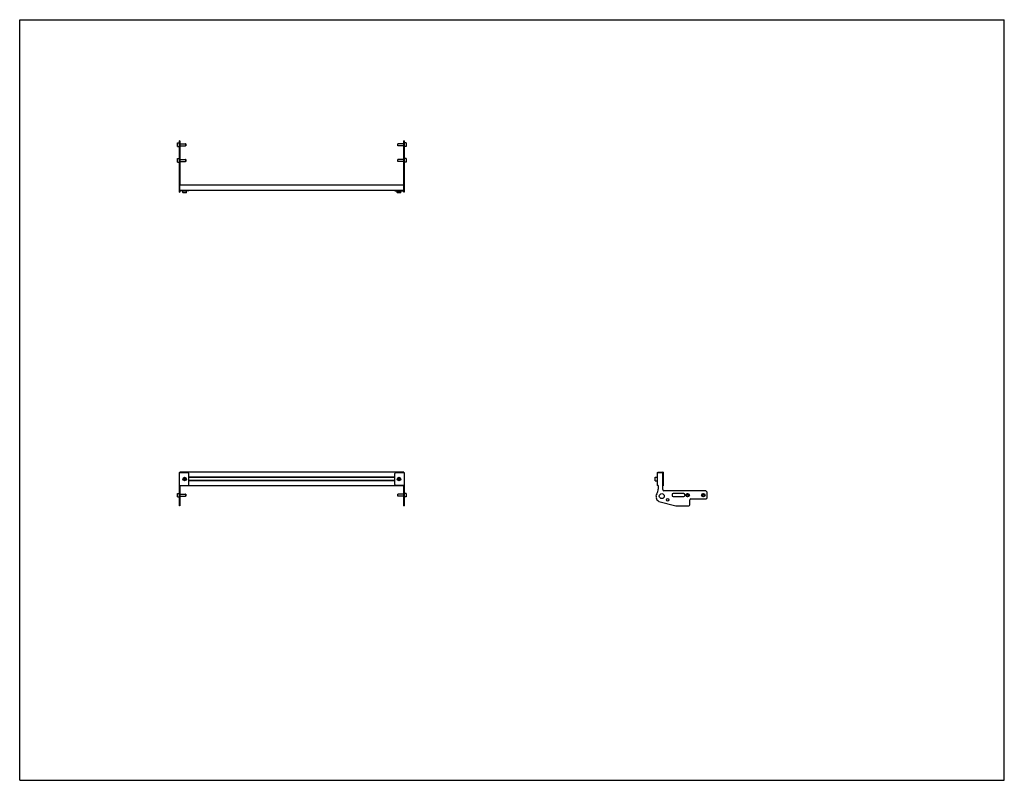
# Model space of a CAD drawing. Header units: inches. Extents: x 0 to 110, y 0 to 85.
import ezdxf

# ---------------------------------------------------------------- set-up
doc = ezdxf.new("R2010")
doc.units = ezdxf.units.IN
doc.header["$LTSCALE"] = 6.05
doc.header["$MEASUREMENT"] = 0
doc.layers.get('0').update_dxf_attribs({"linetype": 'CONTINUOUS'})
for name, color, linetype in [('207132_LH_BL4', 7, 'CONTINUOUS'), ('207132_RH_BL1', 7, 'CONTINUOUS'), ('207217_WW_207217_24_BL2', 7, 'CONTINUOUS'), ('9206XXM_920612M_BL3', 7, 'CONTINUOUS'), ('9206XXM_920612M_BL6', 7, 'CONTINUOUS'), ('9206XXM_920618M_BL0', 7, 'CONTINUOUS'), ('9206XXM_920618M_BL5', 7, 'CONTINUOUS'), ('9206XXM_920618M_BL7', 7, 'CONTINUOUS'), ('9206XXM_920618M_BL8', 7, 'CONTINUOUS')]:
    doc.layers.add(name, color=color, linetype=linetype)

# ---------------------------------------------------------------- blocks, each defined once
blk = doc.blocks.new('9206XXM_920618M_BL0', base_point=(18.09, 50.57))
at = {"layer": '9206XXM_920618M_BL0', "color": 7, "linetype": 'CONTINUOUS'}
for p, q in [((17.62, 69.45), (17.64, 69.47)), ((17.62, 69.09), (17.62, 69.45)), ((17.64, 69.07), (17.64, 69.47)), ((17.64, 69.47), (17.85, 69.47)), ((17.9, 69.39), (18.54, 69.39)), ((18.54, 69.39), (18.54, 69.15)), ((18.56, 69.37), (18.54, 69.39)), ((18.56, 69.37), (18.56, 69.17)), ((17.62, 69.09), (17.64, 69.07)), ((17.64, 69.07), (17.85, 69.07)), ((17.9, 69.15), (18.54, 69.15)), ((18.56, 69.17), (18.54, 69.15)), ((17.62, 32.05), (17.64, 32.07)), ((17.62, 31.7), (17.62, 32.05)), ((17.64, 31.68), (17.64, 32.07)), ((17.64, 32.07), (17.85, 32.07)), ((17.9, 31.99), (18.54, 31.99)), ((18.54, 31.99), (18.54, 31.76)), ((18.56, 31.97), (18.54, 31.99)), ((18.56, 31.97), (18.56, 31.77)), ((17.62, 31.7), (17.64, 31.68)), ((17.64, 31.68), (17.85, 31.68)), ((17.9, 31.76), (18.54, 31.76)), ((18.56, 31.77), (18.54, 31.76))]:
    blk.add_line(p, q, dxfattribs=at)
blk = doc.blocks.new('207132_RH_BL1', base_point=(18.38, 51.06))
at = {"layer": '207132_RH_BL1', "color": 7, "linetype": 'CONTINUOUS'}
for p, q in [((17.85, 65.73), (17.85, 71.47)), ((17.9, 71.47), (17.85, 71.47)), ((17.9, 71.47), (17.9, 66.51)), ((17.9, 66.51), (17.85, 66.51)), ((17.85, 65.74), (17.9, 65.74)), ((17.85, 65.73), (17.9, 65.73)), ((17.9, 65.9), (17.9, 65.73)), ((18.9, 65.88), (17.95, 65.88)), ((18.9, 65.88), (18.9, 65.93)), ((17.85, 30.66), (17.85, 34.41)), ((17.85, 34.41), (18.78, 34.41)), ((18.9, 33.06), (18.9, 34.28)), ((17.85, 32.93), (18.78, 32.93)), ((17.9, 32.89), (17.9, 30.66)), ((17.85, 31.75), (17.9, 31.75)), ((17.9, 30.66), (17.85, 30.66))]:
    blk.add_line(p, q, dxfattribs=at)
for centre, radius, start, end in [((17.95, 65.98), 0.096, 180, 270), ((18.78, 34.28), 0.125, 0, 90), ((18.78, 33.06), 0.125, 270, 360)]:
    blk.add_arc(centre, radius, start, end, dxfattribs=at)
blk = doc.blocks.new('207217_WW_207217_24_BL2', base_point=(44.89, 49.7))
at = {"layer": '207217_WW_207217_24_BL2', "color": 7, "linetype": 'CONTINUOUS'}
for p, q in [((17.9, 65.93), (17.9, 66.52)), ((42.9, 66.52), (17.9, 66.52)), ((42.9, 65.93), (42.9, 66.52)), ((42.9, 65.93), (17.9, 65.93)), ((17.9, 34.41), (17.9, 34.45)), ((42.9, 34.45), (17.9, 34.45)), ((42.9, 34.41), (42.9, 34.45)), ((71.28, 34.41), (71.28, 34.42)), ((71.31, 34.45), (71.84, 34.45)), ((71.87, 34.42), (71.87, 32.92)), ((41.9, 33.89), (18.9, 33.89)), ((41.9, 33.83), (18.9, 33.83)), ((41.9, 33.51), (18.9, 33.51)), ((41.9, 33.45), (18.9, 33.45)), ((17.9, 32.89), (17.9, 32.93)), ((42.9, 32.89), (17.9, 32.89)), ((42.9, 32.89), (42.9, 32.93)), ((71.28, 32.92), (71.28, 32.93)), ((71.33, 32.89), (71.31, 32.89))]:
    blk.add_line(p, q, dxfattribs=at)
for centre, start, end in [((71.31, 34.42), 90, 180), ((71.84, 34.42), 0, 90), ((71.31, 32.92), 180, 270), ((71.84, 32.92), 305.8151, 360)]:
    blk.add_arc(centre, 0.03, start, end, dxfattribs=at)
blk = doc.blocks.new('9206XXM_920612M_BL3', base_point=(18.43, 49.68))
at = {"layer": '9206XXM_920612M_BL3', "color": 7, "linetype": 'CONTINUOUS'}
for p, q in [((18.23, 65.67), (18.23, 65.88)), ((18.25, 65.65), (18.23, 65.67)), ((18.63, 65.67), (18.23, 65.67)), ((18.61, 65.65), (18.25, 65.65)), ((18.61, 65.65), (18.63, 65.67)), ((18.63, 65.67), (18.63, 65.88)), ((18.32, 33.65), (18.36, 33.76)), ((18.39, 33.56), (18.32, 33.65)), ((18.36, 33.76), (18.47, 33.78)), ((18.5, 33.58), (18.39, 33.56)), ((18.47, 33.78), (18.54, 33.69)), ((18.54, 33.69), (18.5, 33.58))]:
    blk.add_line(p, q, dxfattribs=at)
for radius in [0.197, 0.177, 0.114]:
    blk.add_circle((18.43, 33.67), radius, dxfattribs=at)
blk = doc.blocks.new('207132_LH_BL4', base_point=(59.36, 51.06))
at = {"layer": '207132_LH_BL4', "color": 7, "linetype": 'CONTINUOUS'}
for p, q in [((42.95, 71.47), (42.9, 71.47)), ((42.9, 66.55), (42.9, 71.47)), ((42.95, 71.47), (42.95, 65.73)), ((42.95, 66.51), (42.9, 66.51)), ((41.9, 65.93), (41.9, 65.88)), ((41.9, 65.88), (42.85, 65.88)), ((42.9, 65.73), (42.9, 65.9)), ((42.95, 65.74), (42.9, 65.74)), ((42.95, 65.73), (42.9, 65.73)), ((41.9, 33.06), (41.9, 34.28)), ((42.02, 34.41), (42.95, 34.41)), ((42.95, 34.41), (42.95, 30.66)), ((71.23, 34.41), (71.23, 32.93)), ((71.23, 34.41), (71.73, 34.41)), ((71.86, 32.49), (71.86, 34.28)), ((42.95, 32.93), (42.02, 32.93)), ((42.9, 30.66), (42.9, 32.89)), ((71.33, 32.93), (71.23, 32.93)), ((71.33, 32.93), (71.33, 32.55)), ((76.57, 32.36), (71.98, 32.36)), ((72.88, 31.91), (72.88, 31.84)), ((74.2, 32.04), (73, 32.04)), ((74.33, 31.84), (74.33, 31.91)), ((76.82, 31.59), (76.82, 32.11)), ((42.95, 31.75), (42.9, 31.75)), ((71.42, 31.17), (73.31, 30.67)), ((73, 31.71), (74.2, 31.71)), ((74.87, 30.79), (74.87, 31.34)), ((74.99, 31.46), (76.69, 31.46)), ((42.9, 30.66), (42.95, 30.66)), ((73.34, 30.66), (74.74, 30.66))]:
    blk.add_line(p, q, dxfattribs=at)
for centre, radius in [((71.73, 31.76), 0.275), ((72.39, 31.34), 0.138)]:
    blk.add_circle(centre, radius, dxfattribs=at)
for centre, radius, start, end in [((42.85, 65.98), 0.096, 270, 360), ((42.02, 34.28), 0.125, 90, 180), ((71.73, 34.28), 0.125, 0, 90), ((42.02, 33.06), 0.125, 180, 270), ((71.73, 31.68), 0.649, 148.4492, 174.4106), ((70.33, 32.55), 1, 328.4492, 360), ((71.98, 32.49), 0.125, 180, 270), ((73, 31.91), 0.125, 90, 180), ((74.2, 31.91), 0.125, 0, 90), ((76.57, 32.11), 0.25, 0, 90), ((71.52, 31.69), 0.433, 172.5903, 193.7468), ((71.73, 31.74), 0.656, 193.7468, 238.0887), ((71.45, 31.29), 0.125, 238.0887, 255), ((73, 31.84), 0.125, 180, 270), ((74.2, 31.84), 0.125, 270, 360), ((74.99, 31.34), 0.125, 90, 180), ((76.69, 31.59), 0.125, 270, 360), ((73.34, 30.79), 0.125, 255, 270), ((74.74, 30.79), 0.125, 270, 360)]:
    blk.add_arc(centre, radius, start, end, dxfattribs=at)
blk = doc.blocks.new('9206XXM_920618M_BL5', base_point=(58.53, 50.57))
at = {"layer": '9206XXM_920618M_BL5', "color": 7, "linetype": 'CONTINUOUS'}
for p, q in [((42.24, 69.37), (42.26, 69.39)), ((42.24, 69.17), (42.24, 69.37)), ((42.9, 69.39), (42.26, 69.39)), ((42.26, 69.15), (42.26, 69.39)), ((43.17, 69.47), (42.95, 69.47)), ((43.19, 69.45), (43.17, 69.47)), ((43.17, 69.47), (43.17, 69.07)), ((43.19, 69.45), (43.19, 69.09)), ((42.24, 69.17), (42.26, 69.15)), ((42.9, 69.15), (42.26, 69.15)), ((43.17, 69.07), (42.95, 69.07)), ((43.19, 69.09), (43.17, 69.07)), ((42.24, 31.97), (42.26, 31.99)), ((42.24, 31.77), (42.24, 31.97)), ((42.9, 31.99), (42.26, 31.99)), ((42.26, 31.76), (42.26, 31.99)), ((43.17, 32.07), (42.95, 32.07)), ((43.19, 32.05), (43.17, 32.07)), ((43.17, 32.07), (43.17, 31.68)), ((43.19, 32.05), (43.19, 31.7)), ((74.51, 31.83), (74.53, 31.94)), ((74.53, 31.94), (74.63, 31.99)), ((74.63, 31.99), (74.72, 31.91)), ((74.72, 31.91), (74.7, 31.8)), ((42.24, 31.77), (42.26, 31.76)), ((42.9, 31.76), (42.26, 31.76)), ((43.17, 31.68), (42.95, 31.68)), ((43.19, 31.7), (43.17, 31.68)), ((74.6, 31.76), (74.51, 31.83)), ((74.7, 31.8), (74.6, 31.76))]:
    blk.add_line(p, q, dxfattribs=at)
for radius in [0.197, 0.177, 0.114]:
    blk.add_circle((74.62, 31.87), radius, dxfattribs=at)
blk = doc.blocks.new('9206XXM_920612M_BL6', base_point=(56.7, 49.68))
at = {"layer": '9206XXM_920612M_BL6', "color": 7, "linetype": 'CONTINUOUS'}
for p, q in [((42.17, 65.67), (42.17, 65.88)), ((42.57, 65.67), (42.17, 65.67)), ((42.19, 65.65), (42.17, 65.67)), ((42.55, 65.65), (42.19, 65.65)), ((42.55, 65.65), (42.57, 65.67)), ((42.57, 65.67), (42.57, 65.88)), ((42.26, 33.7), (42.34, 33.78)), ((42.29, 33.59), (42.26, 33.7)), ((42.4, 33.56), (42.29, 33.59)), ((42.34, 33.78), (42.45, 33.75)), ((42.48, 33.64), (42.4, 33.56)), ((42.45, 33.75), (42.48, 33.64)), ((70.99, 33.85), (71.01, 33.87)), ((70.99, 33.49), (70.99, 33.85)), ((70.99, 33.49), (71.01, 33.47)), ((71.01, 33.47), (71.01, 33.87)), ((71.01, 33.87), (71.23, 33.87)), ((71.01, 33.47), (71.23, 33.47))]:
    blk.add_line(p, q, dxfattribs=at)
for radius in [0.197, 0.177, 0.114]:
    blk.add_circle((42.37, 33.67), radius, dxfattribs=at)
blk = doc.blocks.new('9206XXM_920618M_BL7', base_point=(18.09, 71.02))
at = {"layer": '9206XXM_920618M_BL7', "color": 7, "linetype": 'CONTINUOUS'}
for p, q in [((17.62, 71.2), (17.64, 71.22)), ((17.62, 70.84), (17.62, 71.2)), ((17.62, 70.84), (17.64, 70.82)), ((17.64, 70.82), (17.64, 71.22)), ((17.64, 71.22), (17.85, 71.22)), ((17.64, 70.82), (17.85, 70.82)), ((17.9, 71.14), (18.54, 71.14)), ((17.9, 70.9), (18.54, 70.9)), ((18.54, 71.14), (18.54, 70.9)), ((18.56, 71.12), (18.54, 71.14)), ((18.56, 70.92), (18.54, 70.9)), ((18.56, 71.12), (18.56, 70.92))]:
    blk.add_line(p, q, dxfattribs=at)
blk = doc.blocks.new('9206XXM_920618M_BL8', base_point=(59.4, 51.45))
at = {"layer": '9206XXM_920618M_BL8', "color": 7, "linetype": 'CONTINUOUS'}
for p, q in [((42.24, 71.12), (42.26, 71.14)), ((42.24, 70.92), (42.24, 71.12)), ((42.24, 70.92), (42.26, 70.9)), ((42.9, 71.14), (42.26, 71.14)), ((42.26, 70.9), (42.26, 71.14)), ((42.9, 70.9), (42.26, 70.9)), ((43.17, 71.22), (42.95, 71.22)), ((43.17, 70.82), (42.95, 70.82)), ((43.19, 71.2), (43.17, 71.22)), ((43.17, 71.22), (43.17, 70.82)), ((43.19, 70.84), (43.17, 70.82)), ((43.19, 71.2), (43.19, 70.84)), ((76.26, 31.91), (76.34, 31.98)), ((76.28, 31.8), (76.26, 31.91)), ((76.34, 31.98), (76.45, 31.95)), ((76.45, 31.95), (76.47, 31.84)), ((76.39, 31.76), (76.28, 31.8)), ((76.47, 31.84), (76.39, 31.76))]:
    blk.add_line(p, q, dxfattribs=at)
for radius in [0.197, 0.177, 0.114]:
    blk.add_circle((76.37, 31.87), radius, dxfattribs=at)

msp = doc.modelspace()

# ---------------------------------------------------------------- linework, layer by layer
at = {"color": 7, "linetype": 'CONTINUOUS'}
for p, q in [((0, 0), (0, 85)), ((0, 85), (110, 85)), ((110, 0), (110, 85)), ((0, 0), (110, 0))]:
    msp.add_line(p, q, dxfattribs=at)

# ---------------------------------------------------------------- block references
at = {"layer": '207132_LH_BL4'}
msp.add_blockref('207132_LH_BL4', (59.36, 51.06), dxfattribs=at)
at = {"layer": '207132_RH_BL1'}
msp.add_blockref('207132_RH_BL1', (18.38, 51.06), dxfattribs=at)
at = {"layer": '207217_WW_207217_24_BL2'}
msp.add_blockref('207217_WW_207217_24_BL2', (44.89, 49.7), dxfattribs=at)
at = {"layer": '9206XXM_920612M_BL3'}
msp.add_blockref('9206XXM_920612M_BL3', (18.43, 49.68), dxfattribs=at)
at = {"layer": '9206XXM_920612M_BL6'}
msp.add_blockref('9206XXM_920612M_BL6', (56.7, 49.68), dxfattribs=at)
at = {"layer": '9206XXM_920618M_BL0'}
msp.add_blockref('9206XXM_920618M_BL0', (18.09, 50.57), dxfattribs=at)
at = {"layer": '9206XXM_920618M_BL5'}
msp.add_blockref('9206XXM_920618M_BL5', (58.53, 50.57), dxfattribs=at)
at = {"layer": '9206XXM_920618M_BL7'}
msp.add_blockref('9206XXM_920618M_BL7', (18.09, 71.02), dxfattribs=at)
at = {"layer": '9206XXM_920618M_BL8'}
msp.add_blockref('9206XXM_920618M_BL8', (59.4, 51.45), dxfattribs=at)

doc.saveas('drawing.dxf')
